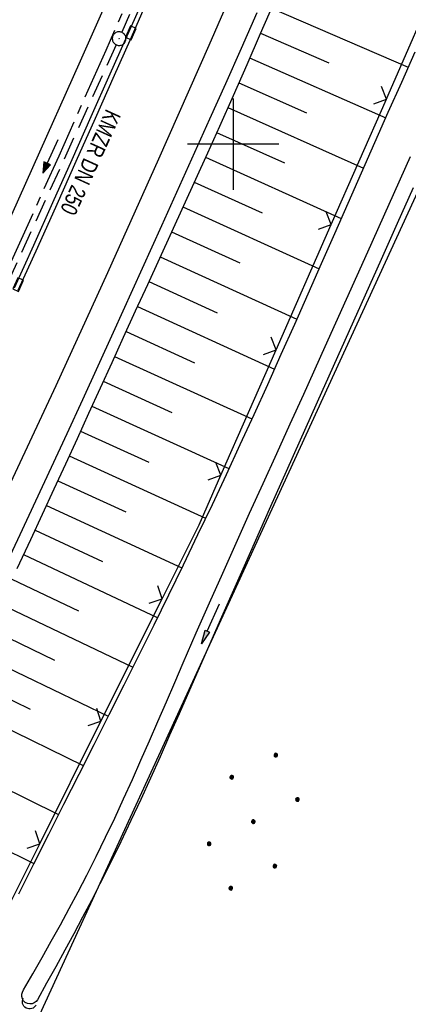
# Model space of a CAD drawing. Extents: x 510526 to 513920, y 467229 to 478797.
# Tile 239 of 256: x 511777 to 511819, y 473606 to 473714. Entities that reach past the tile are written whole.
import ezdxf

# ---------------------------------------------------------------- set-up
doc = ezdxf.new("R2010")
doc.units = 0
doc.header["$LTSCALE"] = 10
doc.header["$MEASUREMENT"] = 0
for name, pattern in [('ACHSE', [5.5, 4, -0.5, 0.5, -0.5]), ('AUSGEZOGEN', [0]), ('LT00', [0]), ('STRICHLINIE2', [0.375, 0.25, -0.125])]:
    doc.linetypes.add(name, pattern=pattern)
doc.layers.get('0').update_dxf_attribs({"linetype": 'LT00'})
for name, color, linetype in [('-AX-020', 250, 'ACHSE'), ('-Halt-Pfeil', 4, 'LT00'), ('-Haltung', 182, 'STRICHLINIE2'), ('-Haltungsbeschriftung', 182, 'LT00'), ('DFK_AB_L', 21, 'LT00'), ('DFK_NUTZUNG', 250, 'LT00'), ('PFEIL', 140, 'AUSGEZOGEN'), ('V92_AFBR_BAB', 250, 'LT00'), ('V92_BOESCH', 250, 'LT00'), ('V92_BOSCHUNG', 250, 'LT00'), ('V92_GRABEN', 250, 'LT00'), ('V92_KA_PRUF', 182, 'LT00'), ('V92_LD_MARK', 250, 'LT00'), ('V92_RASTER', 250, 'LT00'), ('V92_RINNE', 182, 'LT00'), ('V92_SINKK', 182, 'LT00'), ('V92_UK_DURCH', 182, 'LT00'), ('V92_ZAUN', 40, 'LT00')]:
    doc.layers.add(name, color=color, linetype=linetype)
doc.styles.add('Haltungsbeschriftung', font='ARIAL.TTF', dxfattribs={"width": 0.75})

# ---------------------------------------------------------------- blocks, each defined once
blk = doc.blocks.new('SYMB0652')
at = {"color": 0, "linetype": 'ByBlock'}
blk.add_lwpolyline([(-0.15, -0.075), (0.15, -0.075), (0.15, 0.075), (-0.15, 0.075), (-0.15, -0.075)], dxfattribs=at)
blk = doc.blocks.new('SYMB0003')
at = {"color": 0, "linetype": 'ByBlock'}
for p, q in [((-0.015712, 0), (0.010166, 0.012015)), ((0, -0.021257), (-0.015712, 0)), ((0.010166, 0.012015), (0, -0.021257))]:
    blk.add_line(p, q, dxfattribs=at)
for points in [[(-0.031395, 0.499013), (-0.093691, 0.491144), (-0.154509, 0.475528), (-0.21289, 0.452414), (-0.267913, 0.422164), (-0.318712, 0.385257), (-0.364484, 0.342274), (-0.404509, 0.293893), (-0.438154, 0.240877), (-0.464888, 0.184062), (-0.484292, 0.124345), (-0.496058, 0.062667), (-0.5, 0)], [(-0.5, 0), (-0.496058, -0.062667), (-0.484292, -0.124345), (-0.464888, -0.184062), (-0.438154, -0.240877), (-0.404509, -0.293893), (-0.364485, -0.342274), (-0.318712, -0.385257), (-0.267914, -0.422164), (-0.21289, -0.452414), (-0.154509, -0.475529), (-0.093691, -0.491144), (-0.031395, -0.499014), (0.031395, -0.499014)], [(0.5, 0), (0.496057, 0.062667), (0.484292, 0.124345), (0.464888, 0.184062), (0.438153, 0.240877), (0.404509, 0.293893), (0.364484, 0.342274), (0.318712, 0.385257), (0.267913, 0.422164), (0.21289, 0.452414), (0.154509, 0.475528), (0.093691, 0.491144), (0.031395, 0.499013), (-0.031395, 0.499013)], [(0.031395, -0.499014), (0.093691, -0.491144), (0.154509, -0.475529), (0.21289, -0.452414), (0.267914, -0.422164), (0.318712, -0.385257), (0.364485, -0.342274), (0.404509, -0.293893), (0.438154, -0.240877), (0.464889, -0.184062), (0.484292, -0.124345), (0.496058, -0.062667), (0.5, 0)]]:
    blk.add_lwpolyline(points, dxfattribs=at)
blk = doc.blocks.new('SYMB1107')
at = {"color": 0, "linetype": 'ByBlock'}
for points in [[(-0.2, 0), (-0.196157, 0.039018), (-0.184776, 0.076537), (-0.166294, 0.111114), (-0.141421, 0.141421), (-0.111114, 0.166294), (-0.076537, 0.184776), (-0.039018, 0.196157), (0, 0.2)], [(0, 0.2), (0.039018, 0.196157), (0.076537, 0.184776), (0.111114, 0.166294), (0.141421, 0.141421), (0.166294, 0.111114), (0.184776, 0.076537), (0.196157, 0.039018), (0.2, 0)]]:
    blk.add_lwpolyline(points, dxfattribs=at)
blk = doc.blocks.new('SYMB0024')
at = {"color": 0, "linetype": 'ByBlock'}
for p, q in [((-0.5, 0.5), (0, 0)), ((0, 0), (0.5, 0.5))]:
    blk.add_line(p, q, dxfattribs=at)
blk = doc.blocks.new('Pfreil3')
at = {"layer": 'PFEIL'}
blk.add_hatch(color=256, dxfattribs=at).paths.add_polyline_path([(-1.55, 0.27), (-1.55, -0.27), (0, 0)])
for p, q in [((-1.55, 0), (-4.83, 0)), ((-1.55, -0.27), (-1.55, 0.27)), ((-1.55, 0.27), (0, 0)), ((0, 0), (-1.55, -0.27))]:
    blk.add_line(p, q, dxfattribs=at)
blk = doc.blocks.new('Ackerland7')
at = {"layer": 'DFK_NUTZUNG', "color": 0, "linetype": 'ByBlock'}
for p, q in [((-4, 3.93), (-4, 3.67)), ((-3.95, 3.63), (-3.95, 3.97)), ((-3.9, 3.99), (-3.9, 3.61)), ((-3.85, 3.6), (-3.85, 4)), ((-3.8, 3.99), (-3.8, 3.61)), ((-3.75, 3.63), (-3.75, 3.97)), ((-3.7, 3.93), (-3.7, 3.67)), ((-3.65, 3.8), (-3.65, 3.8)), ((3.7, 3.93), (3.7, 3.67)), ((3.75, 3.63), (3.75, 3.97)), ((3.8, 3.99), (3.8, 3.61)), ((3.85, 3.6), (3.85, 4)), ((3.9, 3.99), (3.9, 3.61)), ((3.95, 3.63), (3.95, 3.97)), ((4, 3.93), (4, 3.67)), ((4.05, 3.8), (4.05, 3.8)), ((-7.85, 0.13), (-7.85, -0.13)), ((-7.8, -0.17), (-7.8, 0.17)), ((-7.75, 0.19), (-7.75, -0.19)), ((-7.7, -0.2), (-7.7, 0.2)), ((-7.65, 0.19), (-7.65, -0.19)), ((-7.6, -0.17), (-7.6, 0.17)), ((-7.55, 0.13), (-7.55, -0.13)), ((-7.5, 0), (-7.5, 0)), ((-0.15, 0.13), (-0.15, -0.13)), ((-0.1, -0.17), (-0.1, 0.17)), ((-0.05, 0.19), (-0.05, -0.19)), ((0, -0.2), (0, 0.2)), ((0.05, 0.19), (0.05, -0.19)), ((0.1, -0.17), (0.1, 0.17)), ((0.15, 0.13), (0.15, -0.13)), ((0.2, 0), (0.2, 0)), ((7.55, 0.13), (7.55, -0.13)), ((7.6, -0.17), (7.6, 0.17)), ((7.65, 0.19), (7.65, -0.19)), ((7.7, -0.2), (7.7, 0.2)), ((7.75, 0.19), (7.75, -0.19)), ((7.8, -0.17), (7.8, 0.17)), ((7.85, 0.13), (7.85, -0.13)), ((7.9, 0), (7.9, 0)), ((-4, -3.67), (-4, -3.93)), ((-3.95, -3.97), (-3.95, -3.63)), ((-3.9, -3.61), (-3.9, -3.99)), ((-3.85, -4), (-3.85, -3.6)), ((-3.8, -3.61), (-3.8, -3.99)), ((-3.75, -3.97), (-3.75, -3.63)), ((-3.7, -3.67), (-3.7, -3.93)), ((-3.65, -3.8), (-3.65, -3.8)), ((3.7, -3.67), (3.7, -3.93)), ((3.75, -3.97), (3.75, -3.63)), ((3.8, -3.61), (3.8, -3.99)), ((3.85, -4), (3.85, -3.6)), ((3.9, -3.61), (3.9, -3.99)), ((3.95, -3.97), (3.95, -3.63)), ((4, -3.67), (4, -3.93)), ((4.05, -3.8), (4.05, -3.8))]:
    blk.add_line(p, q, dxfattribs=at)
for points in [[(-3.65, 3.8), (-3.67, 3.89), (-3.73, 3.96), (-3.81, 3.99), (-3.89, 3.99), (-3.97, 3.96), (-4.03, 3.89), (-4.05, 3.8), (-4.03, 3.71), (-3.97, 3.64), (-3.89, 3.6), (-3.81, 3.6), (-3.73, 3.64), (-3.67, 3.71), (-3.65, 3.8)], [(4.05, 3.8), (4.03, 3.89), (3.97, 3.96), (3.89, 3.99), (3.81, 3.99), (3.73, 3.96), (3.67, 3.89), (3.65, 3.8), (3.67, 3.71), (3.73, 3.64), (3.81, 3.61), (3.89, 3.61), (3.97, 3.64), (4.03, 3.71), (4.05, 3.8)], [(-7.5, 0), (-7.52, 0.09), (-7.58, 0.16), (-7.66, 0.19), (-7.74, 0.19), (-7.82, 0.16), (-7.88, 0.09), (-7.9, 0)], [(0.2, 0), (0.18, 0.09), (0.12, 0.16), (0.04, 0.19), (-0.04, 0.19), (-0.12, 0.16), (-0.18, 0.09), (-0.2, 0)], [(-0.2, 0), (-0.18, -0.09), (-0.12, -0.16), (-0.04, -0.19), (0.04, -0.19), (0.12, -0.16), (0.18, -0.09), (0.2, 0)], [(7.9, 0), (7.88, 0.09), (7.82, 0.16), (7.74, 0.19), (7.66, 0.19), (7.58, 0.16), (7.52, 0.09), (7.5, 0)], [(7.5, 0), (7.52, -0.09), (7.58, -0.16), (7.66, -0.19), (7.74, -0.19), (7.82, -0.16), (7.88, -0.09), (7.9, 0)], [(-7.9, 0), (-7.88, -0.09), (-7.82, -0.16), (-7.74, -0.19), (-7.66, -0.19), (-7.58, -0.16), (-7.52, -0.09), (-7.5, 0)], [(-3.65, -3.8), (-3.67, -3.71), (-3.73, -3.64), (-3.81, -3.61), (-3.89, -3.61), (-3.97, -3.64), (-4.03, -3.71), (-4.05, -3.8), (-4.03, -3.89), (-3.97, -3.96), (-3.89, -3.99), (-3.81, -3.99), (-3.73, -3.96), (-3.67, -3.89), (-3.65, -3.8)], [(4.05, -3.8), (4.03, -3.71), (3.97, -3.64), (3.89, -3.61), (3.81, -3.61), (3.73, -3.64), (3.67, -3.71), (3.65, -3.8), (3.67, -3.89), (3.73, -3.96), (3.81, -3.99), (3.89, -3.99), (3.97, -3.96), (4.03, -3.89), (4.05, -3.8)]]:
    blk.add_lwpolyline(points, dxfattribs=at)
blk = doc.blocks.new('SYMB0070')
at = {"color": 0, "linetype": 'ByBlock'}
for p, q in [((-0.5, 0), (0.2, 0)), ((0.5, 0), (0.2, 0.1)), ((0.2, 0.1), (0.2, 0)), ((0.468, 0), (0.21, 0.086)), ((0.21, 0.086), (0.21, -0.086)), ((0.21, -0.086), (0.468, 0)), ((0.22, -0.072), (0.437, 0)), ((0.23, -0.058), (0.405, 0)), ((0.24, -0.045), (0.374, 0)), ((0.342, 0), (0.25, 0.031)), ((0.25, 0.031), (0.25, -0.031)), ((0.25, -0.031), (0.342, 0)), ((0.26, -0.017), (0.31, 0)), ((0.27, -0.003), (0.279, 0))]:
    blk.add_line(p, q, dxfattribs=at)
for points in [[(0.2, 0), (0.2, -0.1), (0.5, 0)], [(0.437, 0), (0.22, 0.072), (0.22, -0.072)], [(0.405, 0), (0.23, 0.058), (0.23, -0.058)], [(0.374, 0), (0.24, 0.045), (0.24, -0.045)], [(0.31, 0), (0.26, 0.017), (0.26, -0.017)], [(0.279, 0), (0.27, 0.003), (0.27, -0.003)]]:
    blk.add_lwpolyline(points, dxfattribs=at)

msp = doc.modelspace()

# ---------------------------------------------------------------- linework, layer by layer
at = {"layer": '-AX-020', "ltscale": 0.2, "flags": 128}
msp.add_lwpolyline([(513881.72, 478796.97), (513877.87, 478787.35), (513870.37, 478768.8), (513862.79, 478750.28), (513855.14, 478731.79), (513847.41, 478713.32), (513839.61, 478694.89), (513831.74, 478676.49), (513823.79, 478658.13), (513815.77, 478639.79), (513807.68, 478621.49), (513799.51, 478603.22), (513791.27, 478584.98), (513782.96, 478566.77), (513774.58, 478548.6), (513766.12, 478530.46), (513757.59, 478512.36), (513748.99, 478494.29), (513740.31, 478476.25), (513731.57, 478458.25), (513722.75, 478440.29), (513713.86, 478422.36), (513704.9, 478404.46), (513695.86, 478386.6), (513686.76, 478368.78), (513677.58, 478351), (513668.34, 478333.25), (513659.02, 478315.54), (513649.63, 478297.86), (513640.17, 478280.23), (513630.64, 478262.63), (513621.04, 478245.07), (513611.37, 478227.54), (513601.63, 478210.06), (513591.82, 478192.62), (513586.74, 478183.65), (513576.83, 478166.26), (513566.85, 478148.92), (513556.8, 478131.61), (513546.69, 478114.34), (513536.51, 478097.1), (513526.28, 478079.91), (513515.99, 478062.74), (513505.64, 478045.61), (513495.23, 478028.52), (513484.78, 478011.45), (513474.27, 477994.42), (513463.71, 477977.42), (513453.11, 477960.45), (513442.46, 477943.5), (513431.76, 477926.59), (513421.03, 477909.7), (513410.25, 477892.84), (513399.43, 477876), (513388.58, 477859.18), (513377.69, 477842.39), (513366.77, 477825.62), (513355.82, 477808.87), (513344.83, 477792.14), (513333.82, 477775.43), (513322.78, 477758.74), (513311.72, 477742.06), (513300.63, 477725.4), (513289.52, 477708.75), (513278.39, 477692.12), (513267.24, 477675.5), (513256.08, 477658.89), (513244.9, 477642.29), (513233.71, 477625.7), (513222.5, 477609.12), (513211.29, 477592.54), (513200.07, 477575.97), (513188.84, 477559.41), (513177.6, 477542.84), (513166.37, 477526.28), (513154.8, 477509.24), (513142.5, 477491.11), (513130.2, 477472.99), (513117.9, 477454.86), (513105.61, 477436.73), (513093.33, 477418.59), (513081.06, 477400.44), (513068.81, 477382.28), (513056.57, 477364.12), (513044.34, 477345.94), (513032.14, 477327.75), (513019.96, 477309.55), (513007.8, 477291.33), (512995.67, 477273.09), (512983.57, 477254.83), (512971.49, 477236.55), (512959.45, 477218.25), (512947.45, 477199.93), (512935.48, 477181.58), (512923.55, 477163.21), (512911.66, 477144.81), (512899.82, 477126.38), (512888.03, 477107.93), (512876.28, 477089.44), (512864.58, 477070.92), (512852.94, 477052.36), (512841.35, 477033.77), (512829.82, 477015.15), (512818.35, 476996.49), (512806.94, 476977.79), (512795.6, 476959.05), (512789.64, 476949.14), (512778.41, 476930.34), (512767.24, 476911.5), (512756.13, 476892.61), (512745.1, 476873.69), (512734.14, 476854.72), (512723.25, 476835.72), (512712.42, 476816.68), (512701.67, 476797.59), (512690.98, 476778.47), (512680.37, 476759.31), (512669.82, 476740.11), (512659.35, 476720.87), (512648.95, 476701.6), (512638.61, 476682.28), (512628.35, 476662.93), (512618.16, 476643.54), (512608.04, 476624.11), (512597.99, 476604.65), (512588.01, 476585.15), (512578.1, 476565.61), (512568.26, 476546.04), (512558.5, 476526.43), (512548.8, 476506.79), (512539.18, 476487.11), (512529.63, 476467.4), (512520.15, 476447.65), (512510.75, 476427.87), (512501.42, 476408.05), (512492.16, 476388.2), (512482.97, 476368.31), (512473.85, 476348.4), (512464.81, 476328.44), (512455.84, 476308.46), (512446.94, 476288.44), (512438.12, 476268.39), (512429.37, 476248.31), (512420.69, 476228.2), (512412.09, 476208.05), (512403.56, 476187.88), (512395.11, 476167.67), (512386.72, 476147.43), (512378.42, 476127.17), (512370.18, 476106.87), (512362.02, 476086.54), (512353.94, 476066.18), (512345.92, 476045.79), (512337.99, 476025.38), (512330.13, 476004.93), (512322.34, 475984.46), (512314.63, 475963.96), (512306.99, 475943.43), (512299.43, 475922.87), (512291.94, 475902.28), (512284.53, 475881.67), (512277.19, 475861.03), (512269.93, 475840.36), (512262.74, 475819.67), (512255.63, 475798.95), (512248.6, 475778.21), (512241.64, 475757.44), (512234.76, 475736.64), (512227.95, 475715.82), (512221.22, 475694.97), (512214.57, 475674.11), (512207.99, 475653.21), (512201.49, 475632.29), (512200.13, 475627.89), (512194.28, 475608.79), (512188.5, 475589.67), (512182.78, 475570.54), (512177.14, 475551.38), (512171.56, 475532.2), (512166.05, 475513.01), (512160.62, 475493.79), (512155.26, 475474.55), (512149.97, 475455.29), (512148.09, 475448.36), (512142.91, 475429.07), (512137.8, 475409.77), (512132.78, 475390.44), (512127.83, 475371.09), (512122.96, 475351.72), (512118.16, 475332.33), (512113.45, 475312.92), (512108.81, 475293.5), (512104.25, 475274.06), (512099.76, 475254.59), (512095.36, 475235.11), (512091.03, 475215.62), (512086.78, 475196.1), (512082.61, 475176.57), (512078.52, 475157.02), (512074.51, 475137.46), (512070.57, 475117.88), (512066.72, 475098.28), (512063.24, 475080.25), (512059.53, 475060.62), (512055.9, 475040.98), (512052.34, 475021.33), (512048.86, 475001.67), (512045.44, 474981.99), (512042.08, 474962.3), (512038.79, 474942.6), (512035.56, 474922.89), (512032.39, 474903.18), (512029.27, 474883.45), (512026.2, 474863.71), (512023.18, 474843.97), (512020.21, 474824.22), (512017.28, 474804.47), (512014.39, 474784.7), (512011.54, 474764.94), (512008.73, 474745.16), (512005.95, 474725.39), (512003.2, 474705.61), (512000.47, 474685.82), (511997.78, 474666.03), (511995.1, 474646.24), (511992.44, 474626.45), (511989.8, 474606.65), (511987.17, 474586.85), (511984.55, 474567.05), (511981.94, 474547.25), (511979.34, 474527.45), (511976.74, 474507.69), (511975.13, 474495.38), (511973.48, 474482.82), (511971.82, 474470.25), (511970.17, 474457.69), (511968.51, 474445.13), (511966.84, 474432.57), (511965.15, 474420.02), (511963.46, 474407.46), (511961.75, 474394.91), (511960.03, 474382.35), (511958.28, 474369.81), (511956.52, 474357.26), (511954.73, 474344.72), (511952.92, 474332.18), (511951.08, 474319.64), (511949.21, 474307.11), (511947.31, 474294.58), (511945.38, 474282.06), (511943.41, 474269.55), (511941.4, 474257.04), (511939.35, 474244.53), (511937.27, 474232.04), (511935.14, 474219.55), (511932.96, 474207.07), (511930.74, 474194.59), (511928.46, 474182.13), (511926.14, 474169.68), (511923.76, 474157.23), (511921.32, 474144.8), (511918.83, 474132.38), (511916.28, 474119.97), (511913.66, 474107.57), (511910.98, 474095.19), (511908.24, 474082.82), (511905.43, 474070.46), (511902.54, 474058.13), (511899.59, 474045.81), (511896.56, 474033.5), (511893.47, 474021.26), (511890.29, 474009), (511887.03, 473996.75), (511883.7, 473984.53), (511880.29, 473972.33), (511876.8, 473960.15), (511873.23, 473947.99), (511869.59, 473935.86), (511865.87, 473923.74), (511862.08, 473911.66), (511858.21, 473899.59), (511854.26, 473887.55), (511850.24, 473875.54), (511846.14, 473863.55), (511841.96, 473851.59), (511837.71, 473839.65), (511833.39, 473827.75), (511828.99, 473815.86), (511824.51, 473804.01), (511819.96, 473792.19), (511815.33, 473780.39), (511810.64, 473768.63), (511805.86, 473756.89), (511801.02, 473745.18), (511796.09, 473733.51), (511791.1, 473721.87), (511786.03, 473710.25), (511780.89, 473698.68), (511775.67, 473687.13), (511770.39, 473675.61), (511765.03, 473664.13), (511759.6, 473652.69), (511754.09, 473641.28), (511748.51, 473629.9), (511742.87, 473618.56), (511737.15, 473607.25), (511731.36, 473595.99), (511725.49, 473584.75), (511719.56, 473573.56), (511713.56, 473562.4), (511707.48, 473551.28), (511701.34, 473540.2), (511695.13, 473529.16), (511688.84, 473518.16), (511682.49, 473507.2), (511676.07, 473496.28), (511669.58, 473485.39), (511663.02, 473474.55), (511656.39, 473463.76), (511649.7, 473453), (511642.94, 473442.29), (511636.1, 473431.62), (511629.21, 473420.99), (511622.24, 473410.41), (511615.21, 473399.87), (511608.11, 473389.37), (511600.95, 473378.92), (511593.72, 473368.52), (511586.42, 473358.16), (511579.06, 473347.85), (511571.64, 473337.58), (511564.15, 473327.36), (511556.59, 473317.19), (511548.97, 473307.07), (511541.29, 473297), (511533.54, 473286.97), (511525.74, 473276.99), (511517.86, 473267.07), (511509.93, 473257.19), (511501.93, 473247.36), (511493.87, 473237.58), (511485.75, 473227.86), (511477.57, 473218.19), (511475.55, 473215.81), (511467.29, 473206.2), (511458.98, 473196.64), (511450.61, 473187.13), (511442.18, 473177.67), (511433.71, 473168.25), (511425.19, 473158.87), (511416.62, 473149.54), (511408.01, 473140.24), (511399.37, 473130.98), (511390.68, 473121.76), (511381.96, 473112.57), (511373.2, 473103.41), (511364.42, 473094.28), (511355.61, 473085.17), (511346.77, 473076.1), (511337.91, 473067.04), (511329.03, 473058), (511320.13, 473048.99), (511311.22, 473039.98), (511302.29, 473031), (511293.34, 473022.02), (511284.39, 473013.05), (511275.44, 473004.09), (511266.47, 472995.14), (511255.91, 472984.59), (511236.79, 472965.5), (511230.18, 472958.9), (511223.57, 472952.29), (511216.96, 472945.68), (511210.37, 472939.06), (511203.78, 472932.43), (511197.22, 472925.79), (511190.66, 472919.13), (511184.13, 472912.44), (511177.62, 472905.74), (511171.14, 472899.01), (511164.68, 472892.25), (511158.26, 472885.46), (511151.88, 472878.64), (511145.53, 472871.79), (511139.22, 472864.89), (511132.96, 472857.96), (511126.75, 472850.98), (511120.58, 472843.95), (511114.48, 472836.88), (511109.32, 472830.82), (511103.32, 472823.65), (511097.39, 472816.44), (511091.51, 472809.17), (511085.7, 472801.85), (511079.95, 472794.49), (511074.26, 472787.07), (511068.64, 472779.61), (511063.08, 472772.1), (511057.59, 472764.54), (511052.16, 472756.93), (511046.8, 472749.28), (511041.5, 472741.58), (511036.27, 472733.84), (511031.1, 472726.05), (511026.01, 472718.22), (511020.98, 472710.35), (511016.01, 472702.43), (511011.12, 472694.47), (511006.29, 472686.47), (511001.53, 472678.43), (510996.84, 472670.35), (510992.22, 472662.22), (510987.67, 472654.06), (510983.19, 472645.86), (510978.78, 472637.62), (510974.44, 472629.35), (510970.17, 472621.04), (510965.98, 472612.69), (510961.85, 472604.3), (510957.8, 472595.88), (510953.82, 472587.43), (510949.91, 472578.94), (510946.07, 472570.42), (510942.31, 472561.87), (510938.62, 472553.28), (510935.01, 472544.67), (510931.46, 472536.02), (510928, 472527.34), (510924.6, 472518.64), (510921.29, 472509.9), (510918.04, 472501.14), (510914.87, 472492.35), (510911.78, 472483.53), (510908.76, 472474.69), (510905.82, 472465.82), (510902.96, 472456.92), (510900.17, 472448), (510897.45, 472439.06), (510894.82, 472430.1), (510892.26, 472421.11), (510889.78, 472412.1), (510887.37, 472403.07), (510885.04, 472394.02), (510882.79, 472384.95), (510880.62, 472375.87), (510878.53, 472366.76), (510876.51, 472357.64), (510874.57, 472348.49), (510872.71, 472339.34), (510870.93, 472330.16), (510869.23, 472320.98), (510867.6, 472311.77), (510866.06, 472302.56), (510864.59, 472293.33), (510863.2, 472284.09), (510861.89, 472274.84), (510860.67, 472265.57), (510859.52, 472256.3), (510858.45, 472247.02), (510857.45, 472237.73), (510856.54, 472228.43), (510855.71, 472219.12), (510854.96, 472209.81), (510854.29, 472200.49), (510853.7, 472191.16), (510853.18, 472181.83), (510852.75, 472172.5), (510852.4, 472163.16), (510852.13, 472153.82), (510851.93, 472144.48), (510851.82, 472135.13), (510851.79, 472125.79), (510851.84, 472116.44), (510851.96, 472107.1), (510852.01, 472104.71), (510852.24, 472095.37), (510852.54, 472086.03), (510852.93, 472076.69), (510853.39, 472067.36), (510853.92, 472058.03), (510854.53, 472048.71), (510855.21, 472039.39), (510855.96, 472030.07), (510856.78, 472020.77), (510857.67, 472011.46), (510858.63, 472002.17), (510859.65, 471992.88), (510860.73, 471983.6), (510861.88, 471974.33), (510863.09, 471965.06), (510864.36, 471955.8), (510865.69, 471946.55), (510867.08, 471937.31), (510868.53, 471928.08), (510870.02, 471918.86), (510871.58, 471909.64), (510873.18, 471900.44), (510874.84, 471891.24), (510876.54, 471882.05), (510878.3, 471872.88), (510880.1, 471863.71), (510881.95, 471854.55), (510883.84, 471845.4), (510885.78, 471836.26), (510887.76, 471827.12), (510889.78, 471818), (510891.83, 471808.88), (510893.93, 471799.78), (510896.06, 471790.68), (510898.23, 471781.59), (510900.44, 471772.51), (510902.67, 471763.44), (510904.94, 471754.37), (510907.24, 471745.32), (510909.57, 471736.27), (510911.93, 471727.22), (510914.31, 471718.19), (510916.72, 471709.16), (510919.15, 471700.14), (510921.61, 471691.12), (510924.09, 471682.11), (510926.59, 471673.11), (510929.1, 471664.11), (510931.64, 471655.12), (510934.19, 471646.13), (510936.76, 471637.14), (510939.34, 471628.16), (510941.94, 471619.19), (510944.55, 471610.22), (510947.17, 471601.25), (510949.8, 471592.28), (510952.43, 471583.31), (510955.08, 471574.35), (510957.73, 471565.39), (510960.38, 471556.43), (510963.04, 471547.47), (510967.7, 471531.77), (510970.25, 471523.2), (510975.26, 471506.32), (510980.27, 471489.44), (510985.27, 471472.57), (510990.27, 471455.68), (510995.25, 471438.8), (511000.21, 471421.91), (511005.16, 471405.01), (511010.09, 471388.11), (511014.99, 471371.2), (511019.86, 471354.28), (511024.7, 471337.36), (511029.51, 471320.42), (511034.28, 471303.47), (511039.01, 471286.52), (511043.7, 471269.55), (511048.34, 471252.56), (511052.93, 471235.57), (511057.46, 471218.56), (511061.95, 471201.53), (511066.37, 471184.49), (511070.73, 471167.43), (511075.02, 471150.36), (511079.24, 471133.27), (511083.39, 471116.16), (511086.57, 471102.84), (511090.59, 471085.7), (511094.53, 471068.54), (511098.39, 471051.37), (511102.17, 471034.17), (511105.87, 471016.96), (511109.5, 470999.73), (511113.05, 470982.49), (511116.52, 470965.23), (511119.91, 470947.95), (511123.22, 470930.66), (511126.45, 470913.36), (511129.61, 470896.04), (511132.69, 470878.7), (511135.68, 470861.35), (511138.6, 470843.99), (511141.44, 470826.62), (511144.2, 470809.23), (511146.88, 470791.83), (511149.49, 470774.42), (511152.01, 470757), (511154.45, 470739.56), (511156.82, 470722.12), (511159.1, 470704.66), (511161.31, 470687.19), (511163.44, 470669.72), (511165.49, 470652.23), (511165.64, 470650.9), (511167.87, 470631.02), (511170.03, 470611.14), (511172.1, 470591.25), (511174.1, 470571.35), (511176.01, 470551.44), (511177.85, 470531.52), (511179.53, 470512.55), (511180.88, 470496.34), (511182.16, 470480.14), (511183.36, 470463.92), (511184.48, 470447.7), (511185.52, 470431.48), (511186.48, 470415.25), (511187.36, 470399.01), (511188.16, 470382.77), (511188.88, 470366.53), (511189.52, 470350.29), (511190.08, 470334.04), (511190.56, 470317.79), (511190.96, 470301.53), (511191.28, 470285.28), (511191.52, 470269.02), (511191.68, 470252.76), (511191.76, 470236.51), (511191.77, 470220.25), (511191.69, 470203.99), (511191.53, 470187.73), (511191.29, 470171.47), (511191.24, 470169.01), (511190.91, 470152.75), (511190.5, 470136.5), (511190.02, 470120.25), (511189.47, 470104), (511188.85, 470087.75), (511188.17, 470071.51), (511187.43, 470055.27), (511186.63, 470039.03), (511185.78, 470022.79), (511184.88, 470006.56), (511183.93, 469990.33), (511182.94, 469974.1), (511181.91, 469957.87), (511180.85, 469941.65), (511179.74, 469925.43), (511178.61, 469909.21), (511177.46, 469892.99), (511176.28, 469876.78), (511175.08, 469860.56), (511173.86, 469844.35), (511172.63, 469828.14), (511171.39, 469811.93), (511170.14, 469795.72), (511168.85, 469778.99), (511030.96, 467993.35), (511029.42, 467973.41), (511027.88, 467953.47), (511026.35, 467933.52), (511024.83, 467913.58), (511023.32, 467893.64), (511021.83, 467873.7), (511020.35, 467853.75), (511018.9, 467833.8), (511017.47, 467813.85), (511016.06, 467793.9), (511014.69, 467773.95), (511013.35, 467754), (511012.05, 467734.04), (511010.78, 467714.08), (511009.56, 467694.12), (511008.38, 467674.15), (511007.25, 467654.18), (511006.18, 467634.21), (511005.15, 467614.24), (511004.19, 467594.26), (511003.28, 467574.28), (511002.44, 467554.3), (511001.67, 467534.31), (511000.96, 467514.33), (511000.33, 467494.34), (510999.77, 467474.34), (510999.56, 467465.71), (510999.11, 467445.71), (510998.75, 467425.72), (510998.46, 467405.72), (510998.26, 467385.72), (510998.14, 467365.72), (510998.09, 467345.72), (510998.13, 467325.72), (510998.24, 467305.72), (510998.44, 467285.72), (510998.71, 467265.72), (510999.07, 467245.73), (510999.43, 467229.16)], dxfattribs=at)
at = {"layer": '-Haltung'}
for p, q in [((511799.02, 473738.33), (511787.8, 473712.25)), ((511787.19, 473710.88), (511775.31, 473684.86))]:
    msp.add_line(p, q, dxfattribs=at)
at = {"layer": 'DFK_AB_L'}
msp.add_line((511778.15, 473603.24), (511838.25, 473734.14), dxfattribs=at)
at = {"layer": 'V92_AFBR_BAB'}
for points in [[(511793.37, 473731.98), (511783.24, 473709.08), (511772.74, 473685.72), (511762.84, 473664.11), (511752.15, 473641.82), (511741.13, 473619.64), (511729.86, 473597.66), (511718.19, 473575.49), (511706.37, 473553.54), (511694.6, 473532.31), (511682.27, 473510.93), (511670.41, 473490.71), (511658.34, 473470.65), (511645.63, 473450.17), (511632.65, 473429.98), (511618.11, 473407.98), (511604.54, 473387.81), (511590.08, 473366.85), (511577.05, 473348.53), (511563.04, 473329.4), (511548.26, 473309.54), (511535.12, 473292.18), (511520.27, 473273.31)], [(511802.58, 473714.37), (511800.86, 473710.49), (511799.13, 473706.6), (511797.39, 473702.72), (511792.14, 473691.04), (511786.85, 473679.38), (511785.16, 473675.68), (511783.47, 473671.98), (511781.77, 473668.28), (511780.07, 473664.59), (511778.35, 473660.9), (511776.63, 473657.22), (511773.13, 473649.79), (511769.58, 473642.39), (511766, 473635.01), (511763.79, 473630.53), (511761.58, 473626.05), (511759.35, 473621.57), (511757.11, 473617.11), (511754.86, 473612.65), (511752.54, 473608.08), (511750.21, 473603.51)]]:
    msp.add_lwpolyline(points, dxfattribs=at)
at = {"layer": 'V92_BOESCH'}
for points in [[(511804.42, 473715.49), (511802.95, 473712.09), (511801.47, 473708.7), (511799.97, 473705.31), (511798.47, 473701.93), (511797.17, 473699.03), (511795.86, 473696.14), (511794.55, 473693.26), (511793.23, 473690.37), (511791.91, 473687.48), (511790.59, 473684.6), (511789.27, 473681.72), (511787.95, 473678.83), (511786.69, 473676.06), (511785.43, 473673.28), (511784.16, 473670.51), (511782.9, 473667.73), (511781.63, 473664.96), (511780.36, 473662.19), (511779.08, 473659.43), (511777.79, 473656.66), (511776.29, 473653.47)], [(511819.88, 473710.06), (511818.4, 473706.76), (511816.93, 473703.45), (511815.46, 473700.13), (511814, 473696.82), (511812.54, 473693.51), (511811.08, 473690.19), (511809.62, 473686.88), (511808.16, 473683.56), (511806.69, 473680.25), (511805.22, 473676.95), (511803.73, 473673.65), (511802.24, 473670.35), (511800.73, 473667.06), (511799.21, 473663.77), (511797.67, 473660.5), (511796.09, 473657.19), (511794.5, 473653.89), (511792.9, 473650.6), (511791.28, 473647.31), (511789.65, 473644.03), (511788.01, 473640.75), (511786.37, 473637.48), (511784.72, 473634.21), (511783.07, 473630.94), (511781.42, 473627.66), (511779.77, 473624.39), (511778.13, 473621.12), (511776.49, 473617.84)]]:
    msp.add_lwpolyline(points, dxfattribs=at)
at = {"layer": 'V92_BOSCHUNG'}
for p, q in [((511804.17, 473714.91), (511819.15, 473708.42)), ((511802.98, 473712.17), (511810.45, 473708.92)), ((511801.79, 473709.45), (511816.69, 473702.9)), ((511800.59, 473706.71), (511808.03, 473703.43)), ((511799.39, 473704), (511814.25, 473697.38)), ((511798.17, 473701.27), (511805.6, 473697.95)), ((511796.95, 473698.56), (511811.82, 473691.85)), ((511795.72, 473695.83), (511803.16, 473692.46)), ((511794.49, 473693.12), (511809.39, 473686.34)), ((511793.24, 473690.39), (511800.71, 473686.99)), ((511792, 473687.67), (511806.95, 473680.84)), ((511790.75, 473684.94), (511798.24, 473681.52)), ((511789.5, 473682.22), (511804.5, 473675.36)), ((511788.25, 473679.48), (511795.76, 473676.06)), ((511787, 473676.75), (511802.03, 473669.91)), ((511785.76, 473674.02), (511793.27, 473670.6)), ((511784.52, 473671.28), (511799.52, 473664.46)), ((511783.27, 473668.55), (511790.76, 473665.15)), ((511782.03, 473665.84), (511796.96, 473659.01)), ((511780.79, 473663.12), (511788.23, 473659.71)), ((511779.54, 473660.42), (511794.35, 473653.57)), ((511778.29, 473657.73), (511785.66, 473654.29)), ((511777.03, 473655.03), (511791.68, 473648.13)), ((511775.76, 473652.35), (511783.05, 473648.88)), ((511774.47, 473649.65), (511789, 473642.72)), ((511773.19, 473646.97), (511780.42, 473643.49)), ((511771.89, 473644.28), (511786.29, 473637.32)), ((511770.59, 473641.6), (511777.76, 473638.11)), ((511769.28, 473638.92), (511783.57, 473631.93)), ((511766.65, 473633.54), (511780.86, 473626.56)), ((511764, 473628.19), (511778.16, 473621.18))]:
    msp.add_line(p, q, dxfattribs=at)
at = {"layer": 'V92_GRABEN'}
for points in [[(511777.03, 473607.34), (511778.05, 473609.12), (511779.06, 473610.9), (511780.06, 473612.69), (511781.06, 473614.48), (511782.04, 473616.28), (511783.01, 473618.09), (511783.95, 473619.91), (511785, 473621.98), (511786.02, 473624.07), (511787.01, 473626.16), (511787.99, 473628.27), (511788.95, 473630.39), (511789.89, 473632.51), (511790.82, 473634.64), (511791.75, 473636.77), (511792.67, 473638.91), (511793.59, 473641.04), (511794.52, 473643.17), (511795.95, 473646.46), (511797.4, 473649.74), (511798.86, 473653.02), (511800.32, 473656.3), (511801.79, 473659.57), (511803.27, 473662.83), (511804.75, 473666.1), (511806.23, 473669.36), (511807.71, 473672.63), (511810.06, 473677.82), (511812.4, 473683.02), (511814.74, 473688.22), (511817.07, 473693.42), (511819.39, 473698.63)], [(511819.68, 473695.21), (511817.94, 473691.3), (511816.19, 473687.38), (511814.44, 473683.47), (511812.69, 473679.56), (511810.94, 473675.65), (511809.19, 473671.74), (511806.56, 473665.85), (511803.94, 473659.97), (511801.32, 473654.08), (511798.72, 473648.18), (511796.12, 473642.28), (511795.09, 473639.93), (511794.06, 473637.58), (511793.02, 473635.24), (511791.98, 473632.89), (511790.92, 473630.55), (511789.86, 473628.22), (511788.77, 473625.9), (511787.67, 473623.58), (511786.55, 473621.28), (511785.4, 473618.98), (511784.46, 473617.15), (511783.5, 473615.33), (511782.53, 473613.51), (511781.55, 473611.7), (511780.56, 473609.89), (511779.56, 473608.09), (511778.57, 473606.28)], [(511778.57, 473606.28), (511778.41, 473606.08), (511778.2, 473605.92), (511777.96, 473605.83), (511777.71, 473605.81), (511777.45, 473605.86), (511777.22, 473605.97), (511777.03, 473606.15), (511776.9, 473606.36), (511776.83, 473606.61), (511776.83, 473606.87), (511776.9, 473607.12), (511777.03, 473607.34)]]:
    msp.add_lwpolyline(points, dxfattribs=at)
at = {"layer": 'V92_LD_MARK'}
msp.add_lwpolyline([(511802.74, 473723.32), (511797.32, 473710.82), (511791.81, 473698.35), (511786.22, 473685.92), (511780.55, 473673.52), (511774.79, 473661.17), (511768.94, 473648.86), (511763.01, 473636.59), (511757.53, 473625.43), (511751.97, 473614.3), (511746.35, 473603.2)], dxfattribs=at)
at = {"layer": 'V92_RASTER'}
for p, q in [((511800, 473705), (511800, 473695)), ((511805, 473700), (511795, 473700))]:
    msp.add_line(p, q, dxfattribs=at)
at = {"layer": 'V92_RINNE'}
for points in [[(511789.9, 473715.34), (511788.19, 473711.51), (511786.49, 473707.67), (511784.4, 473702.98), (511782.31, 473698.28), (511780.21, 473693.59), (511778.11, 473688.91), (511776, 473684.22)], [(511776.46, 473684.02), (511778.58, 473688.72), (511780.7, 473693.43), (511782.8, 473698.14), (511784.9, 473702.85), (511787, 473707.57), (511788.69, 473711.39), (511790.39, 473715.22)]]:
    msp.add_lwpolyline(points, dxfattribs=at)
at = {"layer": 'V92_ZAUN'}
for p, q in [((511810.72, 473691.21), (511816.77, 473704.94)), ((511804.68, 473677.48), (511810.72, 473691.21)), ((511798.64, 473663.75), (511804.68, 473677.48)), ((511785.51, 473636.78), (511792.21, 473650.2)), ((511778.82, 473623.35), (511785.51, 473636.78))]:
    msp.add_line(p, q, dxfattribs=at)
for points in [[(511816.77, 473704.94), (511816.96, 473705.38), (511822.77, 473718.68)], [(511792.21, 473650.2), (511796.25, 473658.31), (511798.64, 473663.75)], [(511771.92, 473610.04), (511774.51, 473614.72), (511778.82, 473623.35)]]:
    msp.add_lwpolyline(points, dxfattribs=at)

# ---------------------------------------------------------------- block references
at = {"layer": '-Halt-Pfeil', "xscale": 4.000000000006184, "yscale": 4, "zscale": 4, "rotation": 245.4534225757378}
msp.add_blockref('SYMB0070', (511779.96, 473698.64), dxfattribs=at)
at = {"layer": 'DFK_NUTZUNG', "rotation": 251.2883000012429}
msp.add_blockref('Ackerland7', (511802.19, 473625.78), dxfattribs=at)
at = {"layer": 'PFEIL', "linetype": 'Continuous', "lineweight": 0, "rotation": 245.8619891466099}
msp.add_blockref('Pfreil3', (511796.52, 473645.25), dxfattribs=at)
at = {"layer": 'V92_KA_PRUF', "xscale": 1.500000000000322, "yscale": 1.500000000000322, "zscale": 1.5, "rotation": 240.5376025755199}
msp.add_blockref('SYMB0003', (511787.5, 473711.56), dxfattribs=at)
at = {"layer": 'V92_SINKK', "zscale": 4.5}
for p, xscale, yscale, rotation in [((511788.78, 473712.19), 4.500000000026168, 4.499999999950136, 66.20002987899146), ((511776.44, 473684.61), 4.499999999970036, 4.499999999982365, 65.70567645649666)]:
    msp.add_blockref('SYMB0652', p, dxfattribs=dict(at, xscale=xscale, yscale=yscale, rotation=rotation))
at = {"layer": 'V92_UK_DURCH', "xscale": 3.999999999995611, "yscale": 4.00000000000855, "zscale": 4, "rotation": 151.4219392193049}
msp.add_blockref('SYMB1107', (511777.7, 473606.07), dxfattribs=at)
at = {"layer": 'V92_ZAUN', "yscale": 2.100000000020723, "zscale": 2.1}
for p, xscale, rotation in [((511816.77, 473704.94), 2.099999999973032, 66.25411257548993), ((511810.72, 473691.21), 2.099999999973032, 66.25411257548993), ((511804.68, 473677.48), 2.099999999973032, 66.25411257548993), ((511798.64, 473663.75), 2.099999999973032, 66.25411257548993), ((511792.21, 473650.2), 2.100000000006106, 63.49745257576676), ((511785.51, 473636.78), 2.100000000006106, 63.49745257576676), ((511778.82, 473623.35), 2.100000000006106, 63.49745257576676)]:
    msp.add_blockref('SYMB0024', p, dxfattribs=dict(at, xscale=xscale, rotation=rotation))

# ---------------------------------------------------------------- texts
at = {"layer": '-Haltungsbeschriftung', "style": 'Haltungsbeschriftung', "width": 0.75}
msp.add_text('KMZR DN 250', height=1.8, rotation=245.4534, dxfattribs=at).set_placement((511786.1, 473703.94))

doc.saveas('drawing.dxf')
